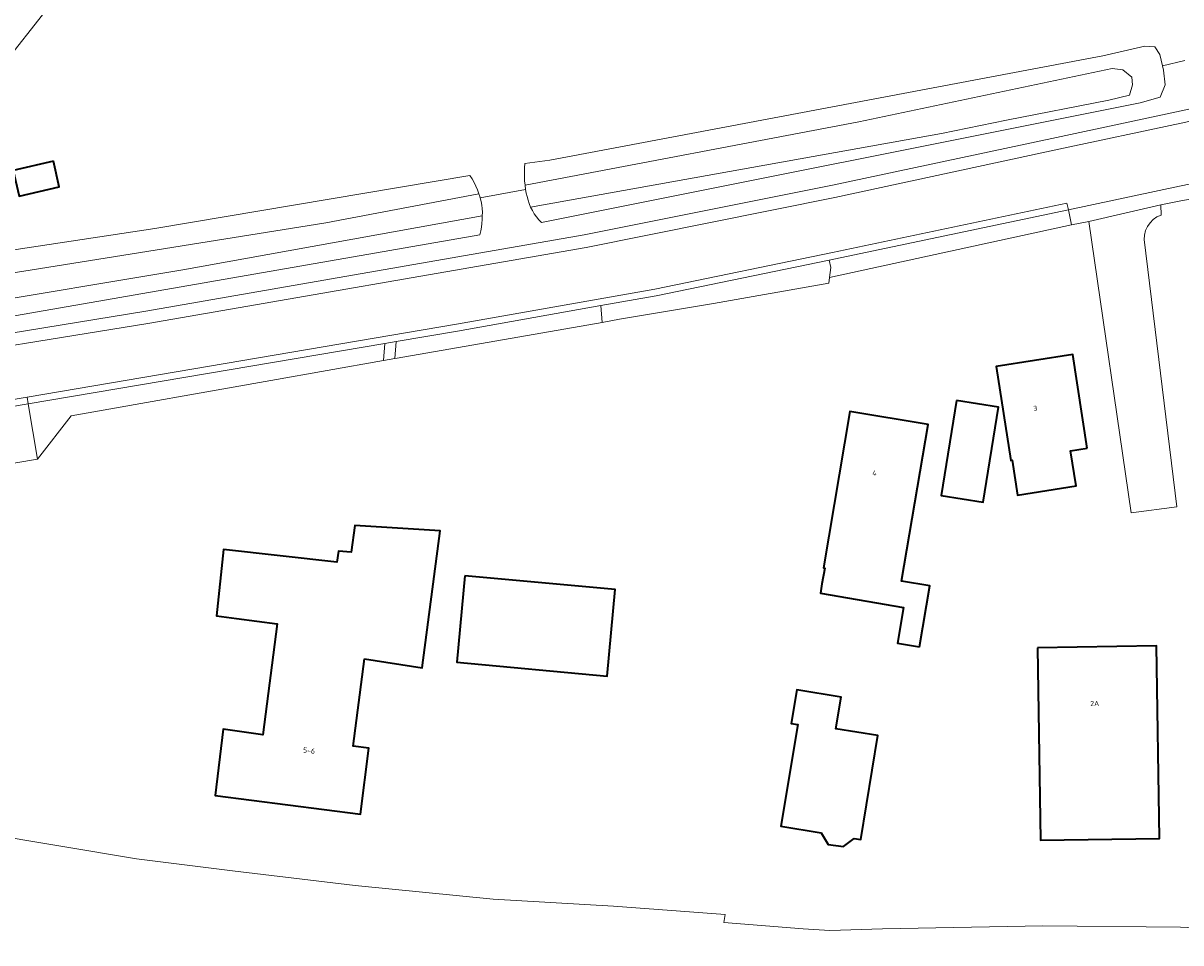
# Model space of a CAD drawing. Header units: metres. Extents: x 229229 to 231729, y 593167 to 595667.
# Tile 62 of 256: x 229742 to 229844, y 594569 to 594651. Entities that reach past the tile are written whole.
import ezdxf
from ezdxf.enums import TextEntityAlignment as Align

# ---------------------------------------------------------------- set-up
doc = ezdxf.new("R2010")
doc.units = ezdxf.units.M
for name, color, linetype, lineweight in [('B-WE-GR-GROENVOORZIENING-GV', 80, 'Continuous', 18), ('B-WE-OG-BEBOUWING-GV', 7, 'Continuous', 35), ('B-WE-OG-BEBOUWING-T18', 10, 'Continuous', 18), ('B-WE-OG-BEBOUWING_SCHUUR-GV', 7, 'Continuous', 35), ('B-WE-OG-TERREIN_ERF-GV', 7, 'Continuous', 18), ('B-WE-OG-WATER-GV', 130, 'Continuous', 18), ('B-WE-OG-WATER_SLOOT-GV', 120, 'Continuous', 18), ('B-WE-VH-VERHARDING_GESLOTEN-GV', 252, 'Continuous', 18), ('B-WE-VH-VERHARDING_HALFVERHARDING-GV', 252, 'Continuous', 18), ('B-WE-VH-VERHARDING_OPEN-GV', 252, 'Continuous', 18)]:
    doc.layers.add(name, color=color, linetype=linetype, lineweight=lineweight)
doc.styles.add('NLCS-ISO-M250-T18', font='NLCS-ISO.ttf', dxfattribs={"height": 0.45})

msp = doc.modelspace()

# ---------------------------------------------------------------- linework, layer by layer
at = {"layer": 'B-WE-GR-GROENVOORZIENING-GV'}
for points in [[(229737.368, 594673.897), (229745.35, 594652.271), (229743.792, 594651.696), (229743.859, 594651.455), (229740.705, 594647.442)], [(229734.084, 594629.595), (229753.769, 594632.57), (229781.604, 594637.264), (229781.799, 594636.959), (229781.975, 594636.644), (229782.131, 594636.318), (229782.268, 594635.983), (229782.383, 594635.64), (229782.412, 594635.567), (229782.439, 594635.493), (229782.465, 594635.418), (229782.49, 594635.343), (229782.514, 594635.268), (229786.521, 594636.022), (229786.509, 594636.1), (229786.498, 594636.178), (229786.487, 594636.256), (229786.478, 594636.335), (229786.469, 594636.413), (229786.433, 594636.793), (229786.414, 594637.173), (229786.414, 594637.555), (229786.432, 594637.935), (229786.467, 594638.315), (229788.665, 594638.616), (229837.504, 594647.819), (229841.22, 594648.67), (229842.119, 594648.607), (229842.548, 594647.954), (229842.778, 594646.954), (229844.762, 594647.41)], [(229844.762, 594647.41), (229842.778, 594646.954), (229842.871, 594646.549), (229843.03, 594645.264), (229842.565, 594644.169), (229840.823, 594643.685), (229787.939, 594633.103), (229787.702, 594633.342), (229787.485, 594633.6), (229787.289, 594633.874), (229787.116, 594634.162), (229786.965, 594634.463), (229786.847, 594634.766), (229786.744, 594635.074), (229786.655, 594635.386), (229786.581, 594635.703), (229786.521, 594636.022), (229782.514, 594635.268), (229782.595, 594634.96), (229782.653, 594634.647), (229782.689, 594634.33), (229782.701, 594634.011), (229782.691, 594633.693), (229782.682, 594633.356), (229782.656, 594633.019), (229782.613, 594632.685), (229782.554, 594632.353), (229782.478, 594632.024), (229734.733, 594623.701)], [(229730.41, 594621.584), (229752.966, 594625.271), (229791.681, 594632.001), (229813.622, 594636.404), (229833.41, 594640.606), (229845.244, 594643.151)]]:
    msp.add_lwpolyline(points, dxfattribs=at)
for points in [[(229813.345, 594629.781), (229798.052, 594626.635), (229793.164, 594625.765), (229793.295, 594624.281), (229794.824, 594624.547), (229803.108, 594625.949), (229813.295, 594627.743), (229813.365, 594628.243), (229813.486, 594629.116)], [(229742.58, 594617.078), (229743.406, 594612.193), (229746.364, 594616.031), (229764.018, 594619.154), (229773.962, 594620.906), (229774.09, 594622.425)]]:
    msp.add_lwpolyline(points, close=True, dxfattribs=at)
at = {"layer": 'B-WE-OG-BEBOUWING-GV'}
for points in [[(229836.14, 594613.16), (229834.86, 594621.43), (229828.09, 594620.37), (229829.37, 594612.08), (229829.49, 594612.1), (229829.97, 594609), (229835.15, 594609.83), (229834.66, 594612.93)], [(229824.576, 594617.385), (229823.243, 594608.98), (229826.95, 594608.392), (229828.283, 594616.797)], [(229821.306, 594595.613), (229822.221, 594600.995), (229819.72, 594601.42), (229822.07, 594615.25), (229815.15, 594616.41), (229812.83, 594602.59), (229812.94, 594602.57), (229812.7, 594601.18), (229812.559, 594600.347), (229819.9, 594599.1), (229819.363, 594595.943)], [(229772.3, 594594.54), (229777.39, 594593.77), (229778.97, 594605.87), (229771.44, 594606.34), (229771.1, 594603.99), (229769.98, 594604.07), (229769.85, 594603.09), (229759.82, 594604.22), (229759.23, 594598.34), (229760.97, 594598.11), (229764.58, 594597.65), (229763.32, 594587.85), (229759.8, 594588.33), (229759.11, 594582.47), (229771.94, 594580.82), (229772.67, 594586.66), (229771.3, 594586.84)], [(229781.141, 594601.889), (229780.445, 594594.246), (229793.739, 594593.035), (229794.436, 594600.678)], [(229831.75, 594595.53), (229832.01, 594578.52), (229842.53, 594578.67), (229842.24, 594595.69)], [(229815.549, 594578.686), (229816.13, 594578.59), (229817.65, 594587.77), (229813.927, 594588.376), (229814.391, 594591.17), (229810.473, 594591.82), (229809.978, 594588.839), (229810.56, 594588.742), (229809.07, 594579.76), (229812.626, 594579.171), (229813.245, 594578.153), (229814.595, 594577.976)]]:
    msp.add_lwpolyline(points, close=True, dxfattribs=at)
at = {"layer": 'B-WE-OG-BEBOUWING_SCHUUR-GV'}
msp.add_lwpolyline([(229744.806, 594638.507), (229741.268, 594637.702), (229741.774, 594635.438), (229745.321, 594636.245)], close=True, dxfattribs=at)
at = {"layer": 'B-WE-OG-TERREIN_ERF-GV'}
for points in [[(229844.556, 594635.053), (229842.631, 594634.652), (229842.662, 594633.76), (229842.295, 594633.596), (229841.965, 594633.368), (229841.681, 594633.084), (229841.454, 594632.753), (229841.291, 594632.386), (229841.198, 594631.995), (229841.177, 594631.594), (229844.044, 594607.97), (229840.016, 594607.443), (229836.287, 594633.186), (229834.75, 594632.884), (229813.365, 594628.243), (229813.295, 594627.743), (229803.108, 594625.949), (229794.824, 594624.547), (229793.295, 594624.281), (229775.182, 594621.121), (229774.959, 594621.081), (229773.962, 594620.906), (229764.018, 594619.154), (229746.364, 594616.031), (229743.406, 594612.193), (229720.59, 594608.334)], [(229738.384, 594579.179), (229752.135, 594576.869), (229760.641, 594575.811), (229771.463, 594574.525), (229783.653, 594573.33), (229794.28, 594572.686), (229804.14, 594571.955), (229804.033, 594571.25), (229811.046, 594570.7), (229813.401, 594570.549), (229818.048, 594570.7), (229832.204, 594570.975), (229844.369, 594570.856), (229848.09, 594570.673)]]:
    msp.add_lwpolyline(points, dxfattribs=at)
for points in [[(229828.09, 594620.37), (229834.86, 594621.43), (229836.14, 594613.16), (229834.66, 594612.93), (229835.15, 594609.83), (229829.97, 594609), (229829.49, 594612.1), (229829.37, 594612.08)], [(229824.576, 594617.385), (229828.283, 594616.797), (229826.95, 594608.392), (229823.243, 594608.98)], [(229815.15, 594616.41), (229822.07, 594615.25), (229819.72, 594601.42), (229822.221, 594600.995), (229821.306, 594595.613), (229819.363, 594595.943), (229819.9, 594599.1), (229812.559, 594600.347), (229812.7, 594601.18), (229812.94, 594602.57), (229812.83, 594602.59)], [(229777.39, 594593.77), (229772.3, 594594.54), (229771.3, 594586.84), (229772.67, 594586.66), (229771.94, 594580.82), (229759.11, 594582.47), (229759.8, 594588.33), (229763.32, 594587.85), (229764.58, 594597.65), (229760.97, 594598.11), (229759.23, 594598.34), (229759.82, 594604.22), (229769.85, 594603.09), (229769.98, 594604.07), (229771.1, 594603.99), (229771.44, 594606.34), (229778.97, 594605.87)], [(229794.436, 594600.678), (229793.739, 594593.035), (229780.445, 594594.246), (229781.141, 594601.889)], [(229831.75, 594595.53), (229842.24, 594595.69), (229842.53, 594578.67), (229832.01, 594578.52)], [(229810.473, 594591.82), (229814.391, 594591.17), (229813.927, 594588.376), (229817.65, 594587.77), (229816.13, 594578.59), (229815.549, 594578.686), (229814.595, 594577.976), (229813.245, 594578.153), (229812.626, 594579.171), (229809.07, 594579.76), (229810.56, 594588.742), (229809.978, 594588.839)]]:
    msp.add_lwpolyline(points, close=True, dxfattribs=at)
at = {"layer": 'B-WE-OG-WATER-GV'}
msp.add_lwpolyline([(229823.248, 594640.974), (229829.007, 594642.148), (229838.031, 594643.91), (229839.865, 594644.35), (229840.121, 594645.268), (229840.085, 594645.928), (229839.278, 594646.589), (229838.324, 594646.699), (229815.948, 594642.001), (229786.469, 594636.413), (229786.478, 594636.335), (229786.487, 594636.256), (229786.498, 594636.178), (229786.509, 594636.1), (229786.521, 594636.022), (229786.581, 594635.703), (229786.655, 594635.386), (229786.744, 594635.074), (229786.847, 594634.766), (229786.965, 594634.463)], close=True, dxfattribs=at)
for points in [[(229736.797, 594625.667), (229756.238, 594628.926), (229782.691, 594633.693), (229782.701, 594634.011), (229782.689, 594634.33), (229782.653, 594634.647), (229782.595, 594634.96), (229782.514, 594635.268), (229782.49, 594635.343), (229782.465, 594635.418), (229782.439, 594635.493), (229782.412, 594635.567), (229782.383, 594635.64), (229768.871, 594633.077), (229743.487, 594629.004), (229722.003, 594625.587)], [(229911.068, 594577.007), (229900.843, 594573.23), (229900.535, 594573.116), (229900.361, 594573.052), (229895.7, 594571.329), (229881.706, 594569.459), (229874.74, 594569.99), (229865.997, 594570.24), (229848.09, 594570.673), (229844.369, 594570.856), (229832.204, 594570.975), (229818.048, 594570.7), (229813.401, 594570.549), (229811.046, 594570.7), (229804.033, 594571.25), (229804.14, 594571.955), (229794.28, 594572.686), (229783.653, 594573.33), (229771.463, 594574.525), (229760.641, 594575.811), (229752.135, 594576.869), (229738.384, 594579.179)]]:
    msp.add_lwpolyline(points, dxfattribs=at)
at = {"layer": 'B-WE-OG-WATER_SLOOT-GV'}
msp.add_lwpolyline([(229842.871, 594646.549), (229842.778, 594646.954), (229842.548, 594647.954), (229842.119, 594648.607), (229841.22, 594648.67), (229837.504, 594647.819), (229788.665, 594638.616), (229786.467, 594638.315), (229786.432, 594637.935), (229786.414, 594637.555), (229786.414, 594637.173), (229786.433, 594636.793), (229786.469, 594636.413), (229815.948, 594642.001), (229838.324, 594646.699), (229839.278, 594646.589), (229840.085, 594645.928), (229840.121, 594645.268), (229839.865, 594644.35), (229838.031, 594643.91), (229829.007, 594642.148), (229823.248, 594640.974), (229786.965, 594634.463), (229787.116, 594634.162), (229787.289, 594633.874), (229787.485, 594633.6), (229787.702, 594633.342), (229787.939, 594633.103), (229840.823, 594643.685), (229842.565, 594644.169), (229843.03, 594645.264)], close=True, dxfattribs=at)
for points in [[(229722.003, 594625.587), (229743.487, 594629.004), (229768.871, 594633.077), (229782.383, 594635.64), (229782.268, 594635.983), (229782.131, 594636.318), (229781.975, 594636.644), (229781.799, 594636.959), (229781.604, 594637.264), (229753.769, 594632.57), (229734.084, 594629.595)], [(229734.733, 594623.701), (229782.478, 594632.024), (229782.554, 594632.353), (229782.613, 594632.685), (229782.656, 594633.019), (229782.682, 594633.356), (229782.691, 594633.693), (229756.238, 594628.926), (229736.797, 594625.667)]]:
    msp.add_lwpolyline(points, dxfattribs=at)
at = {"layer": 'B-WE-VH-VERHARDING_GESLOTEN-GV'}
msp.add_lwpolyline([(229719.663, 594613.811), (229742.48, 594617.67), (229780.406, 594624.106), (229797.939, 594627.224), (229813.627, 594630.452), (229834.343, 594634.817), (229834.466, 594634.232), (229844.285, 594636.298), (229849.144, 594637.321), (229850.319, 594637.568), (229849.285, 594642.928), (229844.432, 594641.891), (229833.639, 594639.585), (229813.85, 594635.313), (229791.884, 594630.884), (229753.159, 594624.189), (229730.604, 594620.52)], dxfattribs=at)
for points in [[(229849.455, 594635.844), (229849.144, 594637.321), (229844.285, 594636.298), (229834.466, 594634.232), (229834.467, 594634.23), (229834.75, 594632.884), (229836.287, 594633.186), (229842.631, 594634.652), (229844.556, 594635.053)], [(229841.177, 594631.594), (229841.198, 594631.995), (229841.291, 594632.386), (229841.454, 594632.753), (229841.681, 594633.084), (229841.965, 594633.368), (229842.295, 594633.596), (229842.662, 594633.76), (229842.631, 594634.652), (229836.287, 594633.186), (229840.016, 594607.443), (229844.044, 594607.97)]]:
    msp.add_lwpolyline(points, close=True, dxfattribs=at)
at = {"layer": 'B-WE-VH-VERHARDING_HALFVERHARDING-GV'}
for points in [[(229861.39, 594651.337), (229860.902, 594650.402), (229860.348, 594649.504), (229859.732, 594648.647), (229859.056, 594647.838), (229858.324, 594647.078), (229857.539, 594646.373), (229856.916, 594645.931), (229856.259, 594645.54), (229855.574, 594645.202), (229854.863, 594644.92), (229854.133, 594644.695), (229851.799, 594644.138), (229851.724, 594644.47), (229849.487, 594644.015), (229845.244, 594643.151), (229833.41, 594640.606), (229813.622, 594636.404), (229791.681, 594632.001), (229752.966, 594625.271), (229730.41, 594621.584)], [(229730.604, 594620.52), (229753.159, 594624.189), (229791.884, 594630.884), (229813.85, 594635.313), (229833.639, 594639.585), (229844.432, 594641.891), (229849.285, 594642.928), (229851.931, 594643.552), (229854.279, 594644.113), (229855.059, 594644.352), (229855.817, 594644.653), (229856.549, 594645.014), (229857.25, 594645.432), (229857.915, 594645.905), (229858.732, 594646.649), (229859.496, 594647.447), (229860.203, 594648.296), (229860.85, 594649.193), (229861.434, 594650.131), (229861.951, 594651.108)]]:
    msp.add_lwpolyline(points, dxfattribs=at)
msp.add_lwpolyline([(229774.959, 594621.081), (229775.182, 594621.121), (229793.295, 594624.281), (229793.164, 594625.765), (229780.509, 594623.514), (229775.086, 594622.594)], close=True, dxfattribs=at)
at = {"layer": 'B-WE-VH-VERHARDING_OPEN-GV'}
for points in [[(229740.705, 594647.442), (229743.859, 594651.455), (229743.792, 594651.696), (229745.35, 594652.271), (229737.368, 594673.897)], [(229719.763, 594613.22), (229742.58, 594617.078), (229742.48, 594617.67), (229719.663, 594613.811)]]:
    msp.add_lwpolyline(points, dxfattribs=at)
for points in [[(229774.09, 594622.425), (229775.086, 594622.594), (229780.509, 594623.514), (229793.164, 594625.765), (229798.052, 594626.635), (229813.345, 594629.781), (229813.749, 594629.864), (229834.467, 594634.23), (229834.466, 594634.232), (229834.343, 594634.817), (229813.627, 594630.452), (229797.939, 594627.224), (229780.406, 594624.106), (229742.48, 594617.67), (229742.58, 594617.078)], [(229813.365, 594628.243), (229834.75, 594632.884), (229834.467, 594634.23), (229813.749, 594629.864), (229813.345, 594629.781), (229813.486, 594629.116)], [(229775.086, 594622.594), (229774.09, 594622.425), (229773.962, 594620.906), (229774.959, 594621.081)], [(229720.59, 594608.334), (229743.406, 594612.193), (229742.58, 594617.078), (229719.763, 594613.22)]]:
    msp.add_lwpolyline(points, close=True, dxfattribs=at)

# ---------------------------------------------------------------- texts
at = {"layer": 'B-WE-OG-BEBOUWING-T18', "style": 'NLCS-ISO-M250-T18'}
for s, rotation, p in [('3', 8.8, (229831.547, 594616.683)), ('4', 350.5, (229817.349, 594610.972)), ('2A', 0.9, (229836.794, 594590.606)), ('5-6', 352.7, (229767.395, 594586.446))]:
    msp.add_text(s, height=0.45, rotation=rotation, dxfattribs=at).set_placement(p, align=Align.MIDDLE)

doc.saveas('drawing.dxf')
